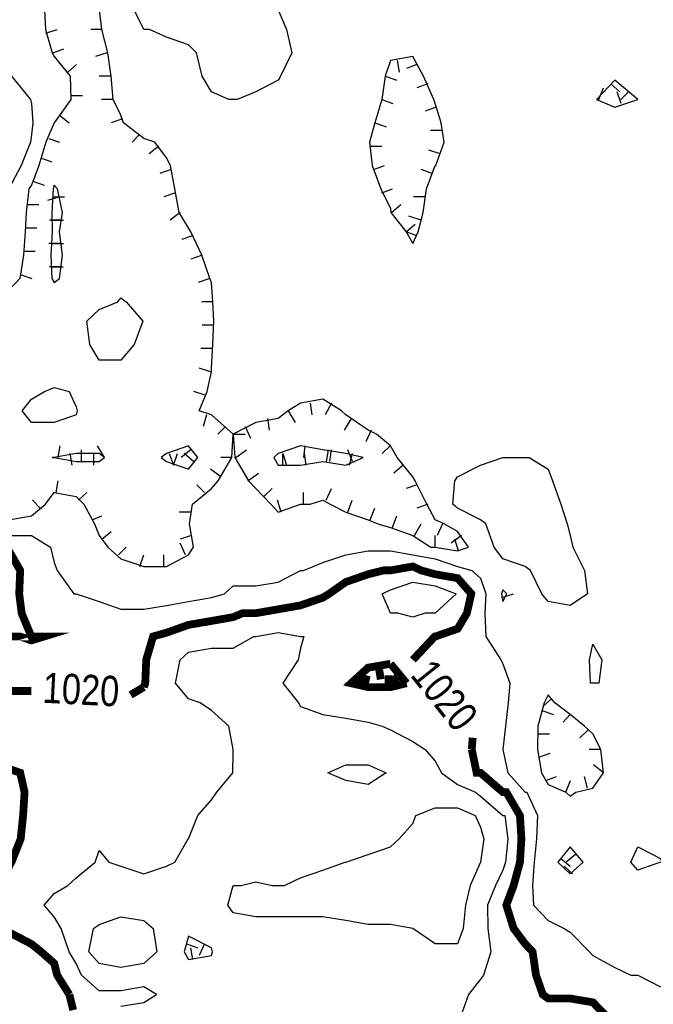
# Model space of a CAD drawing. Extents: x 628896 to 629898, y 4519176 to 4520140.
# Tile 16 of 23: x 629267 to 629349, y 4519688 to 4519814. Entities that reach past the tile are written whole.
import ezdxf
from ezdxf.enums import TextEntityAlignment as Align

# ---------------------------------------------------------------- set-up
doc = ezdxf.new("R2010")
doc.units = 0

msp = doc.modelspace()

# ---------------------------------------------------------------- linework, layer by layer
at = {"layer": 'GSLAYER', "linetype": 'CONTINUOUS', "flags": 128}
for points in [[(629270.625, 4519815.5), (629270.75, 4519813), (629271.625, 4519810), (629271.875, 4519809.5), (629273.9375, 4519807), (629274, 4519804), (629271.875, 4519801), (629270.8125, 4519798.5), (629269.875, 4519795.5), (629268.9375, 4519793), (629268.625, 4519792.5), (629268.25, 4519789.5), (629268.125, 4519787), (629267.9375, 4519784), (629267.4375, 4519781), (629266.0625, 4519779.5)], [(629289.75, 4519746.5), (629289.25, 4519749.5), (629289.625, 4519752), (629292.0625, 4519754), (629292.9375, 4519755), (629294.6875, 4519758), (629294.875, 4519761), (629295.0625, 4519758), (629296.8125, 4519755), (629297.75, 4519754), (629299.6875, 4519752), (629300.625, 4519751), (629303.5, 4519752), (629304.75, 4519752), (629306.375, 4519752.5), (629307.3125, 4519752), (629309.3125, 4519751), (629312.1875, 4519750), (629313.4375, 4519749.5), (629315.0625, 4519749), (629317.9375, 4519748), (629320.25, 4519746.5), (629320.8125, 4519746.5), (629323.6875, 4519746), (629325.0625, 4519746.5), (629323.6875, 4519748.5), (629321.9375, 4519749.5), (629320.8125, 4519750), (629319.75, 4519752), (629318.25, 4519755), (629317.9375, 4519755.5), (629315.9375, 4519758), (629315.0625, 4519759.5), (629313.25, 4519761), (629312.1875, 4519761.5), (629309.3125, 4519763.5), (629308.75, 4519764), (629306.375, 4519765.5), (629303.5, 4519765), (629301.9375, 4519764), (629300.625, 4519763), (629297.75, 4519762.5), (629294.875, 4519761), (629292.0625, 4519763.5), (629290.5, 4519764), (629291.5, 4519766.5), (629292.0625, 4519769), (629292.0625, 4519769.5), (629292.25, 4519772.5), (629292.375, 4519775.5), (629292.25, 4519778), (629292.0625, 4519780.5), (629291.875, 4519781), (629290.8125, 4519784), (629289.4375, 4519787), (629289.125, 4519787.5), (629287.9375, 4519789.5), (629287.375, 4519792.5), (629286.8125, 4519795.5), (629286.3125, 4519796.5), (629284.8125, 4519798.5), (629283.375, 4519799), (629280.75, 4519801), (629280.4375, 4519802), (629279.4375, 4519804), (629279.1875, 4519807), (629278.75, 4519810), (629278, 4519813), (629277.6875, 4519815.5)], [(629294.3125, 4519804), (629292.0625, 4519805), (629290.875, 4519807), (629290.125, 4519810), (629289.125, 4519811), (629286.3125, 4519812), (629284.125, 4519813), (629283.375, 4519813), (629282.125, 4519815.5)], [(629300.625, 4519815.5), (629301.6875, 4519813), (629302.375, 4519810), (629300.9375, 4519807), (629300.625, 4519806.5), (629297.75, 4519805), (629295.375, 4519804), (629294.875, 4519804), (629294.3125, 4519804)], [(629270.8125, 4519812.5), (629272.25, 4519813)], [(629278, 4519813), (629276.5625, 4519813)], [(629271.6875, 4519810), (629273.125, 4519810.5)], [(629278.6875, 4519810), (629277.1875, 4519809.5)], [(629273.625, 4519807.5), (629274.75, 4519808.5)], [(629318.625, 4519787), (629319.25, 4519789.5), (629319.6875, 4519792.5), (629320.8125, 4519795.5), (629320.875, 4519795.5), (629321.9375, 4519798.5), (629321.5625, 4519801), (629320.8125, 4519803.5), (629320.625, 4519804), (629319.3125, 4519807), (629317.9375, 4519809.5), (629315.0625, 4519809), (629314.375, 4519807), (629313.9375, 4519804), (629313.0625, 4519801), (629312.375, 4519798.5), (629312.6875, 4519795.5), (629313.8125, 4519792.5), (629315.0625, 4519790), (629315.125, 4519789.5), (629317.0625, 4519787), (629317.9375, 4519785.5), (629318.625, 4519787)], [(629315.9375, 4519809), (629316.1875, 4519807.5)], [(629318.4375, 4519808.5), (629317.125, 4519808)], [(629266.375, 4519807), (629268.8125, 4519804), (629268.9375, 4519803.5), (629269.125, 4519801), (629268.9375, 4519799.5), (629268.8125, 4519798.5), (629267.625, 4519795.5), (629266.0625, 4519792.5)], [(629279.1875, 4519807), (629277.625, 4519807)], [(629314.375, 4519807), (629315.875, 4519806.5)], [(629319.875, 4519806), (629318.4375, 4519805.5)], [(629346.8125, 4519804), (629343.875, 4519806.5), (629341.5, 4519804), (629343.875, 4519803), (629346.8125, 4519804)], [(629343.375, 4519806), (629344.5, 4519805)], [(629341.8125, 4519804), (629342.4375, 4519805.5)], [(629344.6875, 4519803.5), (629344.1875, 4519805)], [(629345.625, 4519805), (629344.625, 4519804)], [(629274, 4519804.5), (629275.5, 4519804.5)], [(629279.4375, 4519804), (629277.9375, 4519804)], [(629313.9375, 4519804), (629315.375, 4519803.5)], [(629272.5625, 4519802), (629273.8125, 4519801)], [(629320.9375, 4519803), (629319.5, 4519802.5)], [(629280.625, 4519801.5), (629279.1875, 4519801)], [(629313.0625, 4519801), (629314.5, 4519800.5)], [(629282.8125, 4519799.5), (629281.875, 4519798.5)], [(629321.75, 4519800), (629320.1875, 4519800)], [(629271.1875, 4519799), (629272.5625, 4519798.5)], [(629285.3125, 4519798), (629284.0625, 4519797)], [(629312.375, 4519798), (629313.9375, 4519798)], [(629321.4375, 4519797), (629320, 4519797.5)], [(629270.125, 4519796.5), (629271.5625, 4519796)], [(629286.875, 4519795), (629285.4375, 4519794.5)], [(629312.875, 4519795), (629314.3125, 4519795.5)], [(629320.375, 4519794.5), (629319, 4519795)], [(629269.125, 4519793.5), (629270.5625, 4519793)], [(629272.5625, 4519781), (629272.9375, 4519784), (629272.5625, 4519787), (629272.9375, 4519789.5), (629272.3125, 4519792.5), (629271.875, 4519793), (629271.75, 4519792.5), (629271.5625, 4519789.5), (629271.625, 4519787), (629271.4375, 4519784), (629271.5625, 4519781), (629271.875, 4519780.5), (629272.5625, 4519781)], [(629287.4375, 4519792), (629285.9375, 4519791.5)], [(629313.9375, 4519792), (629315.3125, 4519792.5)], [(629272.5625, 4519791.5), (629271, 4519791)], [(629271.6875, 4519791.5), (629273.1875, 4519791.5)], [(629319.5, 4519791.5), (629318, 4519791.5)], [(629268.375, 4519790.5), (629269.875, 4519790.5)], [(629288.0625, 4519789.5), (629286.75, 4519788.5)], [(629315.1875, 4519789.5), (629316.375, 4519790.5)], [(629272.75, 4519788.5), (629271.25, 4519788.5)], [(629271.5625, 4519788.5), (629273.0625, 4519788.5)], [(629319, 4519788.5), (629317.4375, 4519789)], [(629268.125, 4519787.5), (629269.625, 4519787.5)], [(629317.0625, 4519787), (629318.25, 4519788)], [(629318.4375, 4519786.5), (629317.0625, 4519787)], [(629289.625, 4519786.5), (629288.25, 4519786)], [(629267.9375, 4519784.5), (629269.4375, 4519784.5)], [(629272.75, 4519785.5), (629271.1875, 4519785.5)], [(629271.5625, 4519785.5), (629273.0625, 4519785.5)], [(629290.875, 4519784), (629289.4375, 4519783.5)], [(629272.75, 4519782.5), (629271.25, 4519782.5)], [(629271.5, 4519782.5), (629273, 4519782.5)], [(629267.5, 4519781.5), (629269, 4519781)], [(629291.875, 4519781), (629290.375, 4519780.5)], [(629276.4375, 4519772.5), (629276.0625, 4519775.5), (629277.625, 4519777), (629280.0625, 4519778), (629280.4375, 4519778.5), (629281.125, 4519778), (629283.25, 4519775.5), (629282.125, 4519772.5), (629280.4375, 4519770.5), (629277.625, 4519770.5), (629276.4375, 4519772.5)], [(629292.25, 4519778), (629290.8125, 4519778)], [(629292.375, 4519775), (629290.875, 4519775)], [(629292.1875, 4519772), (629290.6875, 4519772)], [(629291.9375, 4519769), (629290.5, 4519769.5)], [(629267.75, 4519764), (629268.9375, 4519765.5), (629270.625, 4519766.5), (629271.875, 4519767), (629273.8125, 4519766.5), (629274.6875, 4519764.5), (629274.8125, 4519764), (629274.6875, 4519763.5), (629271.875, 4519762.5), (629268.9375, 4519762.5), (629267.75, 4519764)], [(629291.25, 4519766), (629289.8125, 4519766.5)], [(629304.75, 4519765), (629304.9375, 4519763.5)], [(629307.5, 4519765), (629306.6875, 4519763.5)], [(629291.4375, 4519763.5), (629291, 4519762)], [(629299.25, 4519763), (629299.5, 4519761.5)], [(629301.9375, 4519764), (629302.8125, 4519762.5)], [(629310, 4519763), (629309.125, 4519761.5)], [(629293.875, 4519762), (629292.875, 4519761)], [(629296.375, 4519762), (629297.0625, 4519760.5)], [(629294.875, 4519761), (629296.375, 4519761)], [(629312.5625, 4519761.5), (629311.875, 4519760)], [(629272.375, 4519758), (629272.625, 4519759.5)], [(629275.375, 4519757.5), (629275.375, 4519759)], [(629278.3125, 4519758), (629277.4375, 4519759.5)], [(629290.3125, 4519758), (629289.125, 4519759.5), (629286.3125, 4519758.5), (629285.625, 4519758), (629286.3125, 4519757.5), (629289.125, 4519756.5), (629290.3125, 4519758)], [(629289.4375, 4519759), (629288.1875, 4519758)], [(629295.1875, 4519758), (629296.5625, 4519759)], [(629311.5625, 4519758), (629309.3125, 4519758.5), (629306.375, 4519759), (629303.5, 4519759.5), (629300.625, 4519758.5), (629300.0625, 4519758), (629300.625, 4519757), (629303.5, 4519757), (629306.375, 4519757.5), (629309.3125, 4519757), (629311.5625, 4519758)], [(629304.0625, 4519759.5), (629303.875, 4519758)], [(629307.0625, 4519759), (629306.8125, 4519757.5)], [(629307.25, 4519757.5), (629307.5, 4519759)], [(629310.1875, 4519757.5), (629309.5625, 4519759)], [(629315, 4519759.5), (629314, 4519758.5)], [(629278.3125, 4519758), (629277.625, 4519758.5), (629274.6875, 4519758.5), (629271.875, 4519758), (629271.625, 4519758), (629271.875, 4519758), (629274.6875, 4519757.5), (629277.625, 4519757.5), (629278.3125, 4519758)], [(629273.875, 4519758.5), (629274.125, 4519757)], [(629276.9375, 4519758.5), (629276.9375, 4519757)], [(629286.625, 4519758.5), (629287.1875, 4519757)], [(629287.1875, 4519757), (629287.6875, 4519758.5)], [(629289.75, 4519757.5), (629288.5625, 4519758.5)], [(629294.6875, 4519758), (629293.25, 4519758)], [(629301.25, 4519758.5), (629301.6875, 4519757)], [(629301.25, 4519757), (629301.25, 4519758.5)], [(629304.25, 4519757), (629304, 4519758.5)], [(629310.125, 4519758.5), (629309.75, 4519757)], [(629334.5, 4519740.5), (629333.0625, 4519743.5), (629332.375, 4519744), (629329.5, 4519745), (629328.375, 4519746.5), (629327.3125, 4519749.5), (629326.625, 4519750), (629323.6875, 4519751.5), (629323.0625, 4519752), (629323.3125, 4519755), (629323.6875, 4519755.5), (629326.625, 4519757), (629329.5, 4519758), (629329.8125, 4519758), (629332.375, 4519758), (629332.875, 4519758), (629335.3125, 4519756.5), (629335.875, 4519755), (629336.9375, 4519752), (629337.75, 4519749.5), (629338.125, 4519748), (629338.5, 4519746.5), (629340, 4519743.5), (629340.375, 4519740.5), (629338.125, 4519739), (629335.3125, 4519739.5), (629334.5, 4519740.5)], [(629293.25, 4519755.5), (629291.9375, 4519756.5)], [(629316.6875, 4519757), (629315.5, 4519756)], [(629296.75, 4519755), (629298.125, 4519756)], [(629272.125, 4519753.5), (629272.375, 4519755)], [(629291.1875, 4519753.5), (629290.1875, 4519754.5)], [(629298.8125, 4519753), (629299.875, 4519754)], [(629306.8125, 4519752.5), (629307.5, 4519754)], [(629318.4375, 4519754.5), (629317.0625, 4519754)], [(629266.0625, 4519750), (629268.9375, 4519750.5), (629270.75, 4519752), (629271.875, 4519753.5), (629274.6875, 4519753), (629275.6875, 4519752), (629277.0625, 4519749.5), (629277.625, 4519748), (629278.75, 4519746.5), (629280.4375, 4519745), (629283.375, 4519744), (629286.3125, 4519744), (629289.125, 4519745.5), (629289.75, 4519746.5)], [(629275, 4519752.5), (629276.0625, 4519753.5)], [(629303.875, 4519752), (629303.875, 4519753.5)], [(629270.0625, 4519751.5), (629269.0625, 4519752.5)], [(629301, 4519751), (629300.5625, 4519752.5)], [(629309.5625, 4519751), (629310.125, 4519752.5)], [(629312.4375, 4519750), (629313.0625, 4519751.5)], [(629319.875, 4519752), (629318.4375, 4519751.5)], [(629276.75, 4519750), (629278, 4519750.5)], [(629289.4375, 4519751), (629287.9375, 4519751)], [(629315.3125, 4519749), (629315.875, 4519750.5)], [(629318.125, 4519748), (629319, 4519749.5)], [(629321.75, 4519749.5), (629321.0625, 4519748)], [(629266.0625, 4519748), (629268.9375, 4519748), (629271.375, 4519746.5), (629271.875, 4519744.5), (629272.25, 4519743.5), (629274.375, 4519740.5), (629274.6875, 4519740.5), (629277.625, 4519739.5), (629280.4375, 4519738.5), (629283.375, 4519738.5), (629286.3125, 4519739), (629289.125, 4519739.5), (629292.0625, 4519740), (629293.75, 4519740.5), (629294.875, 4519741.5), (629297.75, 4519741.5), (629300.625, 4519742), (629303.5, 4519743.5), (629303.875, 4519743.5), (629306.375, 4519744.5), (629309.3125, 4519745.5), (629312.1875, 4519746), (629315.0625, 4519746), (629317.9375, 4519745.5), (629320.8125, 4519745), (629323.6875, 4519744), (629325.5, 4519743.5), (629326.625, 4519742.5), (629327.3125, 4519740.5), (629327.1875, 4519738), (629327.3125, 4519735), (629329.25, 4519732), (629329.5, 4519731.5), (629330.375, 4519729), (629330.1875, 4519726.5), (629329.8125, 4519723.5), (629329.5, 4519720.5), (629330.125, 4519717.5), (629332.375, 4519715), (629332.5625, 4519715), (629333.9375, 4519712), (629333.8125, 4519709), (629333.5, 4519706), (629333.3125, 4519703), (629333.4375, 4519700.5), (629335.3125, 4519698.5), (629337.375, 4519697.5), (629338.125, 4519697), (629340.625, 4519694.5), (629341.0625, 4519694), (629343.875, 4519692.5), (629345.9375, 4519691.5), (629346.8125, 4519691.5), (629349.75, 4519690)], [(629278, 4519747.5), (629279.1875, 4519748.5)], [(629289.5, 4519748), (629288.0625, 4519747.5)], [(629320.8125, 4519746.5), (629320.8125, 4519748)], [(629324.1875, 4519748), (629322.875, 4519747)], [(629280.125, 4519745.5), (629281.125, 4519746.5)], [(629288.75, 4519745.5), (629288.0625, 4519747)], [(629323.8125, 4519746), (629323.3125, 4519747.5)], [(629282.875, 4519744), (629283.375, 4519745.5)], [(629285.9375, 4519744), (629285.9375, 4519745.5)], [(629316, 4519738), (629315.0625, 4519738), (629314, 4519740.5), (629315.0625, 4519741), (629317.9375, 4519742), (629320.8125, 4519741.5), (629323.5, 4519740.5), (629320.8125, 4519738), (629319.5, 4519738), (629317.9375, 4519737.5), (629316, 4519738)], [(629330, 4519740.5), (629329.5, 4519741), (629329.3125, 4519740.5), (629329.5, 4519739.5), (629330, 4519740.5)], [(629329.375, 4519740), (629330.875, 4519740.5)], [(629280.4375, 4519687.5), (629283.375, 4519688), (629285, 4519689), (629283.375, 4519690), (629280.4375, 4519689.5), (629277.625, 4519689.5), (629275.375, 4519691.5), (629274.6875, 4519693), (629273.8125, 4519694.5), (629272.75, 4519697.5), (629271.875, 4519699), (629270.5625, 4519700.5), (629271.875, 4519702), (629273.625, 4519703), (629274.6875, 4519704), (629277.125, 4519706), (629277.625, 4519707.5), (629278.875, 4519706), (629280.4375, 4519705.5), (629283.375, 4519704.5), (629286.3125, 4519705.5), (629287.375, 4519706), (629289.0625, 4519709), (629289.125, 4519709), (629290.3125, 4519712), (629292.0625, 4519714), (629292.75, 4519715), (629294.8125, 4519717.5), (629294.875, 4519720), (629294.875, 4519720.5), (629294.3125, 4519723.5), (629292.0625, 4519725.5), (629290.625, 4519726.5), (629289.125, 4519727), (629287.4375, 4519729), (629288.0625, 4519732), (629289.125, 4519733), (629292.0625, 4519733.5), (629294.875, 4519733.5), (629297.5, 4519735), (629297.75, 4519735), (629300.625, 4519735.5), (629303.5, 4519735), (629303.9375, 4519735), (629303.5, 4519733.5), (629303.1875, 4519732), (629301.25, 4519729), (629303.25, 4519726.5), (629303.5, 4519726), (629306.375, 4519725), (629309.3125, 4519724.5), (629312.1875, 4519724), (629314, 4519723.5), (629315.0625, 4519723), (629317.9375, 4519721.5), (629319.5, 4519720.5), (629320.8125, 4519719), (629321.625, 4519717.5), (629323.6875, 4519716), (629326, 4519715), (629326.625, 4519714.5), (629329.5, 4519712), (629329.75, 4519712), (629330.125, 4519709), (629329.8125, 4519706), (629329.5, 4519705), (629328.5625, 4519703), (629327.5, 4519700.5), (629327.5625, 4519697.5), (629327.9375, 4519694.5), (629327, 4519691.5), (629326.625, 4519691), (629325.0625, 4519689), (629324, 4519686)], [(629340.75, 4519729), (629340.625, 4519732), (629341.0625, 4519734), (629342.1875, 4519732), (629341.8125, 4519729), (629341.0625, 4519729), (629340.75, 4519729)], [(629338.875, 4519715), (629341.0625, 4519715.5), (629342.4375, 4519717.5), (629342.0625, 4519720.5), (629341.0625, 4519722.5), (629340, 4519723.5), (629338.125, 4519725), (629336.1875, 4519726.5), (629335.3125, 4519727.5), (629334.8125, 4519726.5), (629334, 4519723.5), (629333.9375, 4519720.5), (629334.4375, 4519717.5), (629335.3125, 4519716), (629337.5625, 4519715), (629338.125, 4519714.5), (629338.875, 4519715)], [(629335.75, 4519727), (629334.625, 4519726)], [(629334.5, 4519725.5), (629336, 4519725)], [(629338.125, 4519725), (629337.25, 4519724)], [(629333.9375, 4519722.5), (629335.5, 4519722.5)], [(629340.4375, 4519723), (629339.375, 4519722)], [(629334.125, 4519719.5), (629335.5625, 4519720)], [(629342.0625, 4519720.5), (629340.5625, 4519720.5)], [(629307, 4519717.5), (629309.3125, 4519718.5), (629312.1875, 4519718.5), (629314.5, 4519717.5), (629312.1875, 4519716), (629309.3125, 4519716.5), (629307, 4519717.5)], [(629342.4375, 4519717.5), (629341.125, 4519718.5)], [(629335, 4519716.5), (629336.375, 4519717)], [(629337.5625, 4519715), (629338.1875, 4519716.5)], [(629340.375, 4519715.5), (629340, 4519717)], [(629317.9375, 4519697.5), (629315.0625, 4519698), (629312.1875, 4519698), (629309.3125, 4519698.5), (629306.375, 4519699), (629303.5, 4519699), (629300.625, 4519699), (629297.75, 4519699), (629294.875, 4519699.5), (629294.1875, 4519700.5), (629294.875, 4519703), (629295.875, 4519703), (629297.75, 4519703.5), (629299.875, 4519703), (629300.625, 4519703), (629301.4375, 4519703), (629303.5, 4519704), (629306.375, 4519705), (629309.25, 4519706), (629309.3125, 4519706), (629312.1875, 4519707), (629315.0625, 4519708), (629316.1875, 4519709), (629317.9375, 4519711), (629318.3125, 4519712), (629320.8125, 4519713), (629323.6875, 4519713), (629325.9375, 4519712), (629326.625, 4519710.5), (629327.0625, 4519709), (629326.625, 4519706), (629326.625, 4519706), (629325.3125, 4519703), (629324.6875, 4519700.5), (629324.375, 4519697.5), (629323.6875, 4519695.5), (629320.8125, 4519695.5), (629317.9375, 4519697.5), (629317.9375, 4519697.5)], [(629339.8125, 4519706), (629338.125, 4519708), (629336.5625, 4519706), (629338.125, 4519704.5), (629339.8125, 4519706)], [(629345.9375, 4519706), (629346.8125, 4519708), (629349.75, 4519706.5), (629349.9375, 4519706), (629349.75, 4519706), (629346.8125, 4519705), (629345.9375, 4519706)], [(629336.9375, 4519706.5), (629338.125, 4519705.5)], [(629338.8125, 4519707), (629337.625, 4519706)], [(629338.4375, 4519704.5), (629337.375, 4519705.5)], [(629276.3125, 4519694.5), (629276.9375, 4519697.5), (629277.625, 4519698), (629280.4375, 4519699), (629283.375, 4519698.5), (629284.5625, 4519697.5), (629285.0625, 4519694.5), (629283.375, 4519693), (629280.4375, 4519692.5), (629277.625, 4519693), (629276.3125, 4519694.5)], [(629292.1875, 4519694.5), (629292.0625, 4519695), (629289.125, 4519696.5), (629288.5625, 4519694.5), (629289.125, 4519693.5), (629292.0625, 4519694), (629292.1875, 4519694.5)], [(629288.875, 4519695.5), (629290.3125, 4519695)], [(629289.6875, 4519693.5), (629289.4375, 4519695)], [(629291.1875, 4519695.5), (629290.5, 4519694)]]:
    msp.add_lwpolyline(points, dxfattribs=at)
at = {"layer": 'GSLAYER', "linetype": 'CONTINUOUS', "const_width": 1, "flags": 128}
for points in [[(629266.0625, 4519746), (629267.5, 4519743.5), (629267.375, 4519740.5), (629267.6875, 4519738), (629268.9375, 4519735), (629270.5625, 4519735), (629268.9375, 4519734.5), (629267.5, 4519735), (629266.0625, 4519735)], [(629283.375, 4519728.5), (629283.5625, 4519729), (629283.6875, 4519732), (629284.5625, 4519735), (629286.3125, 4519735.5), (629289.125, 4519736.5), (629292.0625, 4519737), (629294.875, 4519737.5), (629296.0625, 4519738), (629297.75, 4519738), (629300.625, 4519738.5), (629303.5, 4519739), (629306.375, 4519740), (629307.1875, 4519740.5), (629309.3125, 4519742), (629312.1875, 4519743), (629314.1875, 4519743.5), (629315.0625, 4519743.5), (629317.9375, 4519744), (629319, 4519743.5), (629320.8125, 4519743), (629323.6875, 4519742.5), (629325.4375, 4519740.5), (629324.875, 4519738), (629323.6875, 4519736), (629320.8125, 4519735), (629320.75, 4519735), (629317.9375, 4519732)], [(629317.9375, 4519732), (629317.9375, 4519732)], [(629315.0625, 4519731.5), (629312.1875, 4519731), (629310, 4519729), (629312.1875, 4519728.5), (629315.0625, 4519728.5), (629317.125, 4519729)], [(629313.5625, 4519731), (629313.8125, 4519729.5)], [(629317.125, 4519729), (629315.0625, 4519731.5)], [(629311, 4519730), (629311.9375, 4519729)], [(629311.6875, 4519728.5), (629312, 4519730)], [(629314.8125, 4519728.5), (629314.8125, 4519730)], [(629316.1875, 4519730), (629315, 4519729)], [(629281.6875, 4519727.5), (629283.375, 4519728.5)], [(629273.8125, 4519689), (629272.25, 4519691.5), (629271.875, 4519693), (629270.1875, 4519694.5), (629268.9375, 4519695.5), (629266.0625, 4519697), (629265.875, 4519697.5), (629264.9375, 4519700.5), (629265.5, 4519703), (629266.0625, 4519705.5), (629266.375, 4519706), (629267.5625, 4519709), (629267.875, 4519712), (629268.0625, 4519715), (629267.5, 4519717.5), (629266.0625, 4519718), (629264.4375, 4519720.5), (629263.1875, 4519722.5), (629262.75, 4519723.5), (629263.1875, 4519725.5), (629263.625, 4519726.5), (629266.0625, 4519728), (629268.9375, 4519728)], [(629268.9375, 4519728), (629268.9375, 4519728)], [(629325.625, 4519722), (629325.5, 4519720.5)], [(629325.5, 4519720.5), (629326.125, 4519717.5), (629326.625, 4519717.5), (629329.5, 4519715), (629329.9375, 4519715), (629331.6875, 4519712), (629331.875, 4519709), (629331.6875, 4519706), (629330.875, 4519703), (629329.9375, 4519700.5), (629330.875, 4519697.5), (629332.375, 4519695.5), (629333.3125, 4519694.5), (629333.75, 4519691.5), (629334.625, 4519689), (629335.3125, 4519688.5), (629338.125, 4519688.5), (629341.0625, 4519688), (629343, 4519686), (629343.5, 4519683)], [(629274.3125, 4519687), (629273.8125, 4519689)]]:
    msp.add_lwpolyline(points, dxfattribs=at)

# ---------------------------------------------------------------- texts
at = {"layer": 'GSLAYER', "color": 7}
for rotation, width, p, p2 in [(307.6, 0.739721, (629317.5, 4519730), (629323.5, 4519722.5)), (357.8, 0.756707, (629270.3125, 4519726.5), (629280.125, 4519726))]:
    msp.add_text('1020', height=3.89682, rotation=rotation, dxfattribs=dict(at, width=width)).set_placement(p, p2, align=Align.FIT)

doc.saveas('drawing.dxf')
